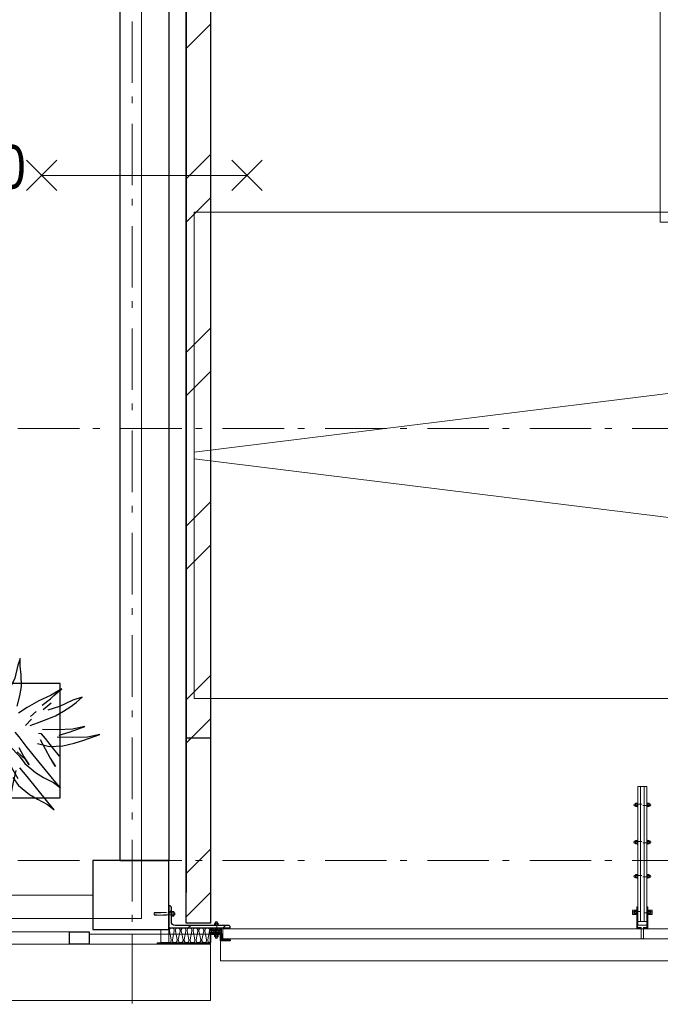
# Model space of a CAD drawing. Header units: millimetres. Extents: x 45699 to 251499, y 244 to 86446.
# Tile 175 of 240: x 209577 to 212184, y 38225 to 42234. Entities that reach past the tile are written whole.
import ezdxf

# ---------------------------------------------------------------- set-up
doc = ezdxf.new("R2010")
doc.units = ezdxf.units.MM
doc.header["$LTSCALE"] = 400
for name, pattern in [('HIDDEN', [0.375, 0.25, -0.125]), ('STYLE_02', [0.694427, 0.486069, -0.208359]), ('STYLE_06', [1.041641, 0.625, -0.208282, 0.069427, -0.138931]), ('STYLE_21', [0.138889, 0.069444, -0.069444])]:
    doc.linetypes.add(name, pattern=pattern)
for name, color, linetype in [('-ve', 2, 'HIDDEN'), ('plant', 114, 'Continuous'), ('timmerwerk-ge', 150, 'Continuous')]:
    doc.layers.add(name, color=color, linetype=linetype)
for name, color, linetype, lineweight in [('BA-Brandveiligheid', 7, 'Continuous', 15), ('Buitenkozijnen', 140, 'Continuous', 15), ('mat-baksteen', 5, 'Continuous', 25), ('mat-beton (ihwg)', 5, 'Continuous', 25), ('mat-glas-vert', 140, 'Continuous', 15), ('mat-naaldhout', 140, 'Continuous', 15), ('mat-staal', 5, 'Continuous', 25), ('mat-staal_zink', 140, 'Continuous', 15), ('None', 7, 'Continuous', 9), ('Sloopwerk', 5, 'Continuous', 25)]:
    doc.layers.add(name, color=color, linetype=linetype, lineweight=lineweight)
doc.styles.add('Arial Narrow', font='ARIALN.TTF', dxfattribs={"height": 222.25})

# ---------------------------------------------------------------- blocks, each defined once
blk = doc.blocks.new('*U669')
at = {"layer": 'None', "color": 8, "linetype": 'Continuous', "lineweight": 5}
for points in [[(23301.1, 220), (25297.7, 220), (25297.7, -2140), (23301.1, -2140)], [(29291.1, -2100), (21404.1, -2100), (21404.1, -4080), (29291.1, -4080)]]:
    blk.add_lwpolyline(points, close=True, dxfattribs=at)
at = {"layer": 'None', "color": 8, "linetype": 'Continuous', "lineweight": 5, "flags": 128}
blk.add_lwpolyline([(29291.1, -2100), (21404.1, -3076), (21404.1, -3104), (29291.1, -4080)], dxfattribs=at)
blk = doc.blocks.new('Gevelpui best 1410 (2D)')
at = {"layer": 'Buitenkozijnen', "lineweight": 15}
for p, q in [((-260, 0), (-260, -1410)), ((-260, 0), (-210, 0)), ((-210, 0), (-210, -1410)), ((-260, -1410), (-210, -1410))]:
    blk.add_line(p, q, dxfattribs=at)
at = {"layer": 'Buitenkozijnen', "color": 92, "lineweight": 25}
for points in [[(-260, 0), (-210, 0), (-210, -80), (-260, -80)], [(-260, -1330), (-210, -1330), (-210, -1410), (-260, -1410)]]:
    blk.add_lwpolyline(points, close=True, dxfattribs=at)
at = {"layer": 'None', "color": 43, "linetype": 'Continuous', "lineweight": 9}
blk.add_line((-410, 15), (-410, -1425), dxfattribs=at)
blk = doc.blocks.new('*X1160')
at = {"layer": 'None', "lineweight": 9}
for p, q in [((21371.1, -1432.7), (21471.1, -1332.7)), ((21371.1, -1963.5), (21471.1, -1863.5)), ((21371.1, -2139.9), (21471.1, -2039.9)), ((21371.1, -2670.6), (21471.1, -2570.6)), ((21371.1, -2847), (21471.1, -2747)), ((21371.1, -3377.7), (21471.1, -3277.7)), ((21371.1, -3554.1), (21471.1, -3454.1)), ((21371.1, -4084.8), (21471.1, -3984.8)), ((21371.1, -4261.2), (21471.1, -4161.2)), ((21371.1, -4791.9), (21471.1, -4691.9)), ((21469.3, -4870), (21471.1, -4868.3))]:
    blk.add_line(p, q, dxfattribs=at)
blk = doc.blocks.new('*X1162')
at = {"layer": 'None', "lineweight": 9}
for p, q in [((21371.1, -1432.7), (21471.1, -1332.7)), ((21371.1, -1963.5), (21471.1, -1863.5)), ((21371.1, -2139.9), (21471.1, -2039.9)), ((21371.1, -2670.6), (21471.1, -2570.6)), ((21371.1, -2847), (21471.1, -2747)), ((21371.1, -3377.7), (21471.1, -3277.7)), ((21371.1, -3554.1), (21471.1, -3454.1)), ((21371.1, -4084.8), (21471.1, -3984.8)), ((21371.1, -4261.2), (21471.1, -4161.2)), ((21371.1, -4791.9), (21471.1, -4691.9)), ((21371.1, -4968.3), (21471.1, -4868.3))]:
    blk.add_line(p, q, dxfattribs=at)
blk = doc.blocks.new('060min X')
at = {"layer": 'BA-Brandveiligheid', "color": 7, "linetype": 'Continuous', "lineweight": 15}
for p, q in [((-480.2, 61.7), (-356.7, -61.7)), ((-480.2, -61.7), (-356.7, 61.7)), ((480.2, 61.7), (356.7, -61.7)), ((480.2, -61.7), (356.7, 61.7)), ((-418.5, 0), (418.5, 0))]:
    blk.add_line(p, q, dxfattribs=at)
at = {"layer": 'BA-Brandveiligheid', "color": 43, "insert": (-709.2, 124.2), "char_height": 177.8, "attachment_point": 1, "style": 'Arial Narrow'}
blk.add_mtext('60', dxfattribs=at)
blk = doc.blocks.new('*X1168')
at = {"layer": 'None', "lineweight": 9}
for p, q in [((21371.1, -4261.2), (21392.2, -4240)), ((21371.1, -4791.9), (21471.1, -4691.9)), ((21469.3, -4870), (21471.1, -4868.3))]:
    blk.add_line(p, q, dxfattribs=at)
blk = doc.blocks.new('*U1290')
at = {"layer": 'None', "color": 8, "lineweight": 5}
for p, q in [((21475.1, -5014), (21515.1, -5036.5)), ((21515.1, -5014), (21475.1, -5036.5))]:
    blk.add_line(p, q, dxfattribs=at)
blk.add_lwpolyline([(21475.1, -5014), (21515.1, -5014), (21515.1, -5036.5), (21475.1, -5036.5)], close=True, dxfattribs=at)
blk = doc.blocks.new('*X1291')
at = {"layer": 'None', "lineweight": 25}
for p, q in [((-15.6, 125.8), (-5.6, 135.8)), ((46.9, -94.5), (56.9, -84.5))]:
    blk.add_line(p, q, dxfattribs=at)
at = {"layer": 'None', "lineweight": 9}
blk.add_line((-15.6, -15.6), (-5.6, -5.6), dxfattribs=at)
blk = doc.blocks.new('*U1292')
at = {"layer": 'None', "color": 92, "linetype": 'Continuous', "lineweight": 25, "flags": 128}
blk.add_lwpolyline([(-15.6, -94.5), (-15.6, 155.5), (-13.1, 155.5, -0.414214), (-5.6, 148), (-5.6, -69.5, 0.414214), (9.4, -84.5), (66.9, -84.5, -0.414214), (74.4, -92), (74.4, -94.5)], format="xyb", close=True, dxfattribs=at)
at = {"layer": 'None', "color": 92}
blk.add_blockref('*X1291', (0, 0), dxfattribs=at)
blk = doc.blocks.new('*X1293')
at = {"layer": 'None', "lineweight": 9}
blk.add_line((21520.8, -5066.5), (21525.3, -5062), dxfattribs=at)
blk = doc.blocks.new('ba-bout glaszwaard')
at = {"layer": 'None', "color": 8, "lineweight": 5}
for p, q in [((-11.5, 5), (-9.5, 5)), ((47.5, 5), (45.5, 5)), ((-11.5, -5), (-9.5, -5)), ((47.5, -5), (45.5, -5))]:
    blk.add_line(p, q, dxfattribs=at)
at = {"layer": 'None', "color": 8, "linetype": 'Continuous', "lineweight": 5}
for p, q in [((-2.5, 3), (-8.5, 3)), ((38.5, 3), (44.5, 3)), ((-2.5, -3), (-8.5, -3)), ((38.5, -3), (44.5, -3))]:
    blk.add_line(p, q, dxfattribs=at)
at = {"layer": 'None', "color": 8, "linetype": 'STYLE_21', "lineweight": 5}
blk.add_lwpolyline([(-11.5, 2.5), (47.5, 2.5), (47.5, -2.5), (-11.5, -2.5)], close=True, dxfattribs=at)
at = {"layer": 'None', "color": 8, "linetype": 'Continuous', "lineweight": 5, "flags": 128}
for points in [[(-1.5, 6, 0.414214), (-2.5, 7), (-8.5, 7, 0.414214), (-9.5, 6), (-9.5, -6, 0.414214), (-8.5, -7), (-2.5, -7, 0.414214), (-1.5, -6)], [(37.5, 6, -0.414214), (38.5, 7), (44.5, 7, -0.414214), (45.5, 6), (45.5, -6, -0.414214), (44.5, -7), (38.5, -7, -0.414214), (37.5, -6)]]:
    blk.add_lwpolyline(points, format="xyb", close=True, dxfattribs=at)
at = {"layer": 'None', "color": 8, "linetype": 'Continuous', "lineweight": 5}
for points in [[(-1.5, 9), (-0.5, 9), (-0.5, -9), (-1.5, -9)], [(36.5, 9), (37.5, 9), (37.5, -9), (36.5, -9)]]:
    blk.add_lwpolyline(points, close=True, dxfattribs=at)
at = {"layer": 'None', "color": 8, "lineweight": 5}
for centre, start, end in [((-11.5, 0), 90, 270), ((47.5, 0), 270, 90)]:
    blk.add_arc(centre, 5, start, end, dxfattribs=at)
at = {"layer": 'None', "color": 8, "linetype": 'Continuous', "lineweight": 5}
for centre, start, end in [((-8.5, 4), 180, 270), ((-8.5, 2), 90, 180), ((-2.5, 4), 270, 0), ((-2.5, 2), 0, 90), ((38.5, 4), 180, 270), ((38.5, 2), 90, 180), ((44.5, 4), 270, 0), ((44.5, 2), 0, 90), ((-8.5, -2), 180, 270), ((-8.5, -4), 90, 180), ((-2.5, -4), 0, 90), ((38.5, -4), 90, 180), ((44.5, -2), 270, 0), ((44.5, -4), 0, 90)]:
    blk.add_arc(centre, 1, start, end, dxfattribs=at)
blk = doc.blocks.new('*U1295')
at = {"layer": 'None', "color": 8, "linetype": 'Continuous', "lineweight": 5, "flags": 128}
blk.add_lwpolyline([(0, 0, 0.473285), (9.6, 11.8), (2.4, 48.2, -0.473285), (12, 60, -0.473285), (21.6, 48.2), (14.4, 11.8, 0.473285), (24, 0, 0.473285), (33.6, 11.8), (26.4, 48.2, -0.473285), (36, 60, -0.473285), (45.6, 48.2), (38.4, 11.8, 0.473285), (48, 0, 0.473285), (57.6, 11.8), (50.4, 48.2, -0.473285), (60, 60, -0.473285), (69.6, 48.2), (62.4, 11.8, 0.473285), (72, 0, 0.473285), (81.6, 11.8), (74.4, 48.2, -0.473285), (84, 60, -0.473285), (93.6, 48.2), (86.4, 11.8, 0.473285), (96, 0, 0.473285), (105.6, 11.8), (98.4, 48.2, -0.473285), (108, 60, -0.473285), (117.6, 48.2), (110.4, 11.8, 0.473285), (120, 0, 0.473285), (129.6, 11.8), (122.4, 48.2, -0.473285), (132, 60, -0.473285), (141.6, 48.2), (134.4, 11.8, 0.473285), (144, 0, 0.473285), (153.6, 11.8), (146.4, 48.2, -0.473285), (156, 60, -0.473285), (165.6, 48.2), (158.4, 11.8, 0.473285), (168, 0, 0.473285)], format="xyb", dxfattribs=at)
blk = doc.blocks.new('*U1296')
at = {"layer": 'None', "color": 8, "linetype": 'Continuous', "lineweight": 5, "flags": 128}
blk.add_lwpolyline([(0, 0, 0.464172), (2.8, 3.3), (0.6, 16.7, -0.464172), (3.4, 20, -0.464172), (6.2, 16.7), (3.9, 3.3, 0.464172), (6.8, 0, 0.464172), (9.6, 3.3), (7.3, 16.7, -0.464172), (10.1, 20, -0.464172), (13, 16.7), (10.7, 3.3, 0.464172), (13.5, 0, 0.464172), (16.3, 3.3), (14.1, 16.7, -0.464172), (16.9, 20, -0.464172), (19.7, 16.7), (17.5, 3.3, 0.464172), (20.3, 0, 0.464172), (23.1, 3.3), (20.9, 16.7, -0.464172), (23.7, 20, -0.464172), (26.5, 16.7), (24.2, 3.3, 0.464172), (27.1, 0, 0.464172), (29.9, 3.3), (27.6, 16.7, -0.464172), (30.4, 20, -0.464172), (33.3, 16.7), (31, 3.3, 0.464172), (33.8, 0, 0.464172), (36.6, 3.3), (34.4, 16.7, -0.464172), (37.2, 20, -0.464172), (40, 16.7), (37.8, 3.3, 0.464172), (40.6, 0, 0.464172), (43.4, 3.3), (41.1, 16.7, -0.464172), (44, 20, -0.464172), (46.8, 16.7), (44.5, 3.3, 0.464172), (47.3, 0, 0.464172)], format="xyb", dxfattribs=at)
blk = doc.blocks.new('*U1297')
at = {"layer": 'None', "color": 8, "linetype": 'Continuous', "lineweight": 5}
for p, q in [((21312.6, -4951.9), (21321.6, -4951.9)), ((21312.6, -4961.7), (21321.6, -4961.7))]:
    blk.add_line(p, q, dxfattribs=at)
at = {"layer": 'None', "color": 8, "linetype": 'Continuous', "lineweight": 5, "flags": 128}
blk.add_lwpolyline([(21312.6, -4964.7, 0.414214), (21314.1, -4966.2), (21320.1, -4966.2, 0.414214), (21321.6, -4964.7), (21321.6, -4948.9, 0.414214), (21320.1, -4947.4), (21314.1, -4947.4, 0.414214), (21312.6, -4948.9)], format="xyb", close=True, dxfattribs=at)
at = {"layer": 'None', "color": 8, "linetype": 'Continuous', "lineweight": 5}
for centre, start, end in [((21314.1, -4950.4), 180, 270), ((21314.1, -4953.4), 90, 180), ((21314.1, -4960.2), 180, 270), ((21314.1, -4963.2), 90, 180), ((21320.1, -4950.4), 270, 0), ((21320.1, -4953.4), 0, 90), ((21320.1, -4960.2), 270, 0), ((21320.1, -4963.2), 0, 90)]:
    blk.add_arc(centre, 1.5, start, end, dxfattribs=at)
blk = doc.blocks.new('*U1298')
at = {"layer": 'None', "color": 8, "linetype": 'STYLE_21', "lineweight": 5, "flags": 128}
for points in [[(21321.6, -4953.1), (21307.3, -4953.1)], [(21307.3, -4960.6), (21321.6, -4960.6), (21321.6, -4953.1)]]:
    blk.add_lwpolyline(points, dxfattribs=at)
at = {"layer": 'None', "color": 8, "linetype": 'Continuous', "lineweight": 5}
for points in [[(21311.1, -4945.6), (21312.6, -4945.6), (21312.6, -4968.1), (21311.1, -4968.1)], [(21321.6, -4953.1), (21325.3, -4953.1), (21325.3, -4960.6), (21321.6, -4960.6)]]:
    blk.add_lwpolyline(points, close=True, dxfattribs=at)
at = {"layer": 'None', "color": 7}
blk.add_blockref('*U1297', (0, 0), dxfattribs=at)
blk = doc.blocks.new('*U1299')
at = {"layer": 'None', "color": 8, "linetype": 'STYLE_02', "lineweight": 5}
for p, q in [((21240.7, -4951.1), (21290.7, -4951.1)), ((21240.7, -4962.6), (21290.7, -4962.6))]:
    blk.add_line(p, q, dxfattribs=at)
at = {"layer": 'None', "color": 8, "linetype": 'STYLE_21', "lineweight": 5, "flags": 128}
for points in [[(21240.7, -4953.1), (21307.3, -4953.1)], [(21307.3, -4960.6), (21240.7, -4960.6), (21240.7, -4953.1)]]:
    blk.add_lwpolyline(points, dxfattribs=at)
at = {"layer": 'None', "color": 7}
blk.add_blockref('*U1298', (0, 0), dxfattribs=at)
blk = doc.blocks.new('*U1300')
at = {"layer": 'mat-staal_zink', "lineweight": 15, "flags": 128}
blk.add_lwpolyline([(21515.1, -5036.5), (21473.1, -5036.5, 0.414214), (21471.1, -5038.5), (21471.1, -5072.3, -0.414214), (21467.1, -5076.3), (21253.1, -5076.3), (21253.1, -5074.3), (21467.1, -5074.3, 0.414214), (21469.1, -5072.3), (21469.1, -5038.5, -0.414214), (21473.1, -5034.5), (21515.1, -5034.5)], format="xyb", close=True, dxfattribs=at)
blk = doc.blocks.new('*U1432')
at = {"layer": 'None', "color": 8, "lineweight": 5}
for p, q in [((-15.5, -507.1), (-13.5, -507.1)), ((-15.5, -517.1), (-13.5, -517.1)), ((51.5, -507.1), (49.5, -507.1)), ((51.5, -517.1), (49.5, -517.1))]:
    blk.add_line(p, q, dxfattribs=at)
at = {"layer": 'None', "color": 8, "linetype": 'Continuous', "lineweight": 5}
for p, q in [((-6.5, -509.1), (-12.5, -509.1)), ((-6.5, -515.1), (-12.5, -515.1)), ((42.5, -509.1), (48.5, -509.1)), ((42.5, -515.1), (48.5, -515.1))]:
    blk.add_line(p, q, dxfattribs=at)
for points in [[(-22, -503.1), (-4.5, -503.1), (-4.5, -521.1), (-22, -521.1)], [(-5.5, -503.1), (-4.5, -503.1), (-4.5, -521.1), (-5.5, -521.1)], [(40.5, -503.1), (58, -503.1), (58, -521.1), (40.5, -521.1)], [(40.5, -503.1), (41.5, -503.1), (41.5, -521.1), (40.5, -521.1)]]:
    blk.add_lwpolyline(points, close=True, dxfattribs=at)
at = {"layer": 'None', "color": 8, "linetype": 'STYLE_21', "lineweight": 5}
blk.add_lwpolyline([(-15.5, -509.6), (51.5, -509.6), (51.5, -514.6), (-15.5, -514.6)], close=True, dxfattribs=at)
at = {"layer": 'None', "color": 8, "linetype": 'Continuous', "lineweight": 5, "flags": 128}
for points in [[(-5.5, -506.1, 0.414214), (-6.5, -505.1), (-12.5, -505.1, 0.414214), (-13.5, -506.1), (-13.5, -518.1, 0.414214), (-12.5, -519.1), (-6.5, -519.1, 0.414214), (-5.5, -518.1)], [(41.5, -506.1, -0.414214), (42.5, -505.1), (48.5, -505.1, -0.414214), (49.5, -506.1), (49.5, -518.1, -0.414214), (48.5, -519.1), (42.5, -519.1, -0.414214), (41.5, -518.1)]]:
    blk.add_lwpolyline(points, format="xyb", close=True, dxfattribs=at)
at = {"layer": 'None', "color": 8, "lineweight": 5}
for centre, start, end in [((-15.5, -512.1), 90, 270), ((51.5, -512.1), 270, 90)]:
    blk.add_arc(centre, 5, start, end, dxfattribs=at)
at = {"layer": 'None', "color": 8, "linetype": 'Continuous', "lineweight": 5}
for centre, start, end in [((-12.5, -508.1), 180, 270), ((-12.5, -510.1), 90, 180), ((-12.5, -514.1), 180, 270), ((-12.5, -516.1), 90, 180), ((-6.5, -508.1), 270, 0), ((-6.5, -510.1), 0, 90), ((-6.5, -516.1), 0, 90), ((42.5, -508.1), 180, 270), ((42.5, -510.1), 90, 180), ((42.5, -516.1), 90, 180), ((48.5, -508.1), 270, 0), ((48.5, -510.1), 0, 90), ((48.5, -514.1), 270, 0), ((48.5, -516.1), 0, 90)]:
    blk.add_arc(centre, 1, start, end, dxfattribs=at)
blk = doc.blocks.new('*U1433')
at = {"layer": 'mat-glas-vert', "lineweight": 15}
blk.add_lwpolyline([(10.5, 0), (25.5, 0), (25.5, -550), (10.5, -550)], close=True, dxfattribs=at)
at = {"layer": 'None', "color": 8, "lineweight": 5}
for points in [[(0, 0), (10, 0), (10, -550), (0, -550)], [(26, 0), (36, 0), (36, -550), (26, -550)], [(-4, -577), (13, -577), (13, -580), (-4, -580)], [(18, -619), (13, -620), (13, -580), (18, -581), (23, -580), (23, -620)], [(23, -577), (40, -577), (40, -580), (23, -580)]]:
    blk.add_lwpolyline(points, close=True, dxfattribs=at)
at = {"layer": 'None', "color": 43, "lineweight": 9}
for points in [[(13, -577), (-4, -577), (-4, -490), (-1, -490), (-1, -574), (13, -574)], [(23, -577), (40, -577), (40, -490), (37, -490), (37, -574), (23, -574)]]:
    blk.add_lwpolyline(points, close=True, dxfattribs=at)
at = {"layer": 'None', "color": 140, "lineweight": 15}
blk.add_lwpolyline([(0, -550), (36, -550), (36, -565), (0, -565)], close=True, dxfattribs=at)
at = {"layer": 'None', "color": 8}
for p in [(0, -75), (0, -226.9), (0, -365.6)]:
    blk.add_blockref('ba-bout glaszwaard', p, dxfattribs=at)
at = {"layer": 'None', "color": 7}
blk.add_blockref('*U1432', (0, 0), dxfattribs=at)
blk = doc.blocks.new('glazen vin')
at = {"layer": 'None', "color": 7}
blk.add_blockref('*U1433', (0, 0), dxfattribs=at)
blk = doc.blocks.new('boom nieuw 01')
at = {"layer": 'plant', "extrusion": (0, -4.44089e-16, -1)}
for p, q in [((-224.7, 788.7), (-238, 749.2)), ((-224.7, 788.7), (-238, 749.2)), ((-224.7, 744.5), (-224.7, 788.7)), ((-224.7, 744.5), (-224.7, 788.7)), ((-573.8, 694.3), (-627.3, 736.9)), ((-627.3, 736.9), (-616.4, 698.2)), ((-573.8, 694.3), (-627.3, 736.9)), ((-627.3, 736.9), (-616.4, 698.2)), ((-238, 749.2), (-256.6, 677.1)), ((-238, 749.2), (-256.6, 677.1)), ((-219.3, 695.7), (-224.7, 744.5)), ((-219.3, 695.7), (-224.7, 744.5)), ((-616.4, 698.2), (-563.7, 639.2)), ((-616.4, 698.2), (-563.7, 639.2)), ((-518.7, 654), (-573.8, 694.3)), ((-518.7, 654), (-573.8, 694.3)), ((-297.8, 669.9), (-316.4, 597.8)), ((-284.5, 709.5), (-297.8, 669.9)), ((-284.5, 665.3), (-284.5, 709.5)), ((-256.6, 677.1), (-284.5, 618.9)), ((-256.6, 677.1), (-284.5, 618.9)), ((-218.5, 629.8), (-219.3, 695.7)), ((-218.5, 629.8), (-219.3, 695.7)), ((-563.7, 639.2), (-510.2, 574.1)), ((-563.7, 639.2), (-510.2, 574.1)), ((-466.7, 617.5), (-518.7, 654)), ((-466.7, 617.5), (-518.7, 654)), ((-412.5, 564.8), (-466.7, 617.5)), ((-412.5, 564.8), (-466.7, 617.5)), ((-284.5, 618.9), (-308.5, 551.4)), ((-284.5, 618.9), (-308.5, 551.4)), ((-279.1, 616.4), (-284.5, 665.3)), ((-227.1, 576.3), (-218.5, 629.8)), ((-227.1, 576.3), (-218.5, 629.8)), ((9.4, 616.6), (-55, 579.3)), ((9.4, 616.6), (-55, 579.3)), ((-35.5, 579.3), (9.4, 616.6)), ((-35.5, 579.3), (9.4, 616.6)), ((-530.6, 541.3), (-584.1, 583.9)), ((-584.1, 583.9), (-573.3, 545.2)), ((-530.6, 541.3), (-584.1, 583.9)), ((-584.1, 583.9), (-573.3, 545.2)), ((-510.2, 574.1), (-462.9, 509.7)), ((-510.2, 574.1), (-462.9, 509.7)), ((-369, 511.3), (-412.5, 564.8)), ((-369, 511.3), (-412.5, 564.8)), ((-316.4, 597.8), (-344.3, 539.7)), ((-242.6, 518.9), (-227.1, 576.3)), ((-242.6, 518.9), (-227.1, 576.3)), ((-55, 579.3), (-119.3, 547.6)), ((-55, 579.3), (-119.3, 547.6)), ((-101.5, 523.5), (-55, 560)), ((-101.5, 523.5), (-55, 560)), ((-55, 560), (-35.5, 579.3)), ((-55, 560), (-35.5, 579.3)), ((125.7, 568.5), (73, 551.4)), ((125.7, 568.5), (73, 551.4)), ((91.6, 539), (125.7, 568.5)), ((91.6, 539), (125.7, 568.5)), ((-573.3, 545.2), (-520.5, 486.2)), ((-573.3, 545.2), (-520.5, 486.2)), ((-475.6, 501), (-530.6, 541.3)), ((-475.6, 501), (-530.6, 541.3)), ((-462.9, 509.7), (-423.3, 465.5)), ((-462.9, 509.7), (-423.3, 465.5)), ((-344.3, 539.7), (-368.3, 472.2)), ((-308.5, 551.4), (-333.3, 487.8)), ((-308.5, 551.4), (-333.3, 487.8)), ((-186.8, 511.1), (-234.1, 478.6)), ((-186.8, 511.1), (-234.1, 478.6)), ((-119.3, 547.6), (-186.8, 511.1)), ((-95.3, 500.1), (-50.4, 537.3)), ((-3.8, 516.5), (-69.7, 496.4)), ((-3.8, 516.5), (-69.7, 496.4)), ((73, 551.4), (-3.8, 516.5)), ((73, 551.4), (-3.8, 516.5)), ((19.5, 490.2), (61.4, 516.5)), ((19.5, 490.2), (61.4, 516.5)), ((61.4, 516.5), (91.6, 539)), ((61.4, 516.5), (91.6, 539)), ((-830.8, 440.5), (-863.4, 450.5)), ((-863.4, 450.5), (-807.5, 440.5)), ((-830.8, 440.5), (-863.4, 450.5)), ((-863.4, 450.5), (-807.5, 440.5)), ((-520.5, 486.2), (-467, 421.1)), ((-520.5, 486.2), (-467, 421.1)), ((-423.6, 464.5), (-475.6, 501)), ((-423.6, 464.5), (-475.6, 501)), ((-369.3, 411.8), (-423.6, 464.5)), ((-369.3, 411.8), (-423.6, 464.5)), ((-423.3, 465.5), (-397, 443.8)), ((-423.3, 465.5), (-397, 443.8)), ((-167.4, 459.9), (-135.6, 487.8)), ((-167.4, 459.9), (-135.6, 487.8)), ((-78.2, 442.9), (-25.5, 463.8)), ((-78.2, 442.9), (-25.5, 463.8)), ((-25.5, 463.8), (19.5, 490.2)), ((-25.5, 463.8), (19.5, 490.2)), ((-792.8, 417.2), (-830.8, 440.5)), ((-792.8, 417.2), (-830.8, 440.5)), ((-807.5, 440.5), (-733.1, 431.9)), ((-807.5, 440.5), (-733.1, 431.9)), ((-750.9, 400.1), (-792.8, 417.2)), ((-750.9, 400.1), (-792.8, 417.2)), ((-690.5, 378.4), (-750.9, 400.1)), ((-690.5, 378.4), (-750.9, 400.1)), ((-733.1, 431.9), (-646.2, 418.7)), ((-733.1, 431.9), (-646.2, 418.7)), ((-646.2, 418.7), (-567.1, 414.8)), ((-646.2, 418.7), (-567.1, 414.8)), ((-567.1, 414.8), (-509.8, 422.6)), ((-567.1, 414.8), (-509.8, 422.6)), ((-509.8, 422.6), (-450.9, 434.3)), ((-509.8, 422.6), (-450.9, 434.3)), ((-195.4, 408.6), (-161.3, 444.2)), ((-169.7, 409.6), (-127.8, 423.5)), ((-169.7, 409.6), (-127.8, 423.5)), ((-127.8, 423.5), (-78.2, 442.9)), ((-127.8, 423.5), (-78.2, 442.9)), ((140.3, 402.5), (70.5, 387.7)), ((140.3, 402.5), (70.5, 387.7)), ((103.9, 389.3), (140.3, 402.5)), ((103.9, 389.3), (140.3, 402.5)), ((-838.2, 330.7), (-790.1, 339.3)), ((-838.2, 330.7), (-790.1, 339.3)), ((-787.1, 335.4), (-838.2, 330.7)), ((-787.1, 335.4), (-838.2, 330.7)), ((-790.1, 339.3), (-724.3, 343.1)), ((-790.1, 339.3), (-724.3, 343.1)), ((-737.4, 334.6), (-787.1, 335.4)), ((-737.4, 334.6), (-787.1, 335.4)), ((-690.9, 319.8), (-737.4, 334.6)), ((-724.3, 343.1), (-665.3, 349.3)), ((-724.3, 343.1), (-665.3, 349.3)), ((-601.3, 365.2), (-690.5, 378.4)), ((-601.3, 365.2), (-690.5, 378.4)), ((-665.3, 349.3), (-612.6, 352.4)), ((-665.3, 349.3), (-612.6, 352.4)), ((-612.6, 352.4), (-577.7, 349.3)), ((-612.6, 352.4), (-577.7, 349.3)), ((-547, 362.1), (-601.3, 365.2)), ((-547, 362.1), (-601.3, 365.2)), ((-397.8, 347), (-435.8, 328.4)), ((-397.8, 347), (-435.8, 328.4)), ((-231.2, 344.3), (-253.6, 370.7)), ((-231.2, 344.3), (-253.6, 370.7)), ((-191.6, 292.4), (-231.2, 344.3)), ((-191.6, 292.4), (-231.2, 344.3)), ((-105.3, 362.3), (-122.3, 363.9)), ((-105.3, 362.3), (-122.3, 363.9)), ((-82.8, 335.9), (-105.3, 362.3)), ((-82.8, 335.9), (-105.3, 362.3)), ((-14.8, 384.6), (-100.1, 386.9)), ((-14.8, 384.6), (-100.1, 386.9)), ((-43.2, 284), (-82.8, 335.9)), ((-43.2, 284), (-82.8, 335.9)), ((69, 340.7), (-16.3, 343)), ((69, 340.7), (-16.3, 343)), ((70.5, 387.7), (-14.8, 384.6)), ((70.5, 387.7), (-14.8, 384.6)), ((-4.7, 353.6), (51.1, 370.7)), ((-4.7, 353.6), (51.1, 370.7)), ((51.1, 370.7), (103.9, 389.3)), ((51.1, 370.7), (103.9, 389.3)), ((154.3, 343.8), (69, 340.7)), ((154.3, 343.8), (69, 340.7)), ((134.9, 326.8), (187.6, 345.4)), ((134.9, 326.8), (187.6, 345.4)), ((224.1, 358.6), (154.3, 343.8)), ((224.1, 358.6), (154.3, 343.8)), ((187.6, 345.4), (224.1, 358.6)), ((187.6, 345.4), (224.1, 358.6)), ((-635.8, 315.2), (-690.9, 319.8)), ((-635.8, 315.2), (-690.9, 319.8)), ((-642.4, 298.2), (-680.4, 321.5)), ((-642.4, 298.2), (-680.4, 321.5)), ((-600.5, 281.1), (-642.4, 298.2)), ((-600.5, 281.1), (-642.4, 298.2)), ((-552.9, 314.1), (-604.1, 262.9)), ((-552.9, 314.1), (-604.1, 262.9)), ((-540, 259.4), (-600.5, 281.1)), ((-540, 259.4), (-600.5, 281.1)), ((-582.7, 312.9), (-495.8, 299.8)), ((-582.7, 312.9), (-495.8, 299.8)), ((-511.1, 262.9), (-472.3, 291.6)), ((-511.1, 262.9), (-472.3, 291.6)), ((-495.8, 299.8), (-416.7, 295.8)), ((-495.8, 299.8), (-416.7, 295.8)), ((-472.3, 291.6), (-455.2, 308.6)), ((-472.3, 291.6), (-455.2, 308.6)), ((-280.7, 287.7), (-231.9, 238.1)), ((-280.7, 287.7), (-231.9, 238.1)), ((-233.5, 285.4), (-204, 232.6)), ((-233.5, 285.4), (-204, 232.6)), ((-151.3, 243.5), (-191.6, 292.4)), ((-151.3, 243.5), (-191.6, 292.4)), ((-127.2, 307.4), (-59, 290.3)), ((-127.2, 307.4), (-59, 290.3)), ((-113, 330.5), (-85.1, 277)), ((-113, 330.5), (-85.1, 277)), ((-59, 290.3), (16.3, 294.2)), ((-59, 290.3), (16.3, 294.2)), ((-2.9, 235.1), (-43.2, 284)), ((-2.9, 235.1), (-43.2, 284)), ((16.3, 294.2), (79.1, 309.7)), ((16.3, 294.2), (79.1, 309.7)), ((79.1, 309.7), (134.9, 326.8)), ((79.1, 309.7), (134.9, 326.8)), ((-794.4, 221.4), (-746.3, 230)), ((-794.4, 221.4), (-746.3, 230)), ((-743.2, 226.1), (-794.4, 221.4)), ((-743.2, 226.1), (-794.4, 221.4)), ((-746.3, 230), (-680.4, 233.8)), ((-746.3, 230), (-680.4, 233.8)), ((-693.6, 225.3), (-743.2, 226.1)), ((-693.6, 225.3), (-743.2, 226.1)), ((-647, 210.5), (-693.6, 225.3)), ((-647, 210.5), (-693.6, 225.3)), ((-647.5, 228), (-685.5, 193.1)), ((-647.5, 228), (-685.5, 193.1)), ((-680.4, 233.8), (-621.4, 240)), ((-680.4, 233.8), (-621.4, 240)), ((-604.1, 262.9), (-647.5, 228)), ((-604.1, 262.9), (-647.5, 228)), ((-619.6, 196.2), (-567.7, 224.9)), ((-619.6, 196.2), (-567.7, 224.9)), ((-567.7, 224.9), (-511.1, 262.9)), ((-567.7, 224.9), (-511.1, 262.9)), ((-450.8, 246.2), (-540, 259.4)), ((-450.8, 246.2), (-540, 259.4)), ((-396.6, 243.1), (-450.8, 246.2)), ((-396.6, 243.1), (-450.8, 246.2)), ((-369.1, 232.3), (-402.5, 195.1)), ((-369.1, 232.3), (-402.5, 195.1)), ((-353.9, 237.7), (-391.9, 219.1)), ((-353.9, 237.7), (-391.9, 219.1)), ((-193.9, 215.6), (-242, 259.8)), ((-193.9, 215.6), (-242, 259.8)), ((-231.9, 238.1), (-199.3, 193.9)), ((-231.9, 238.1), (-199.3, 193.9)), ((-204, 232.6), (-173.8, 186.1)), ((-204, 232.6), (-173.8, 186.1)), ((-33.4, 98.5), (-151.3, 243.5)), ((-33.4, 98.5), (-151.3, 243.5)), ((-85.1, 277), (-55.6, 224.2)), ((-85.1, 277), (-55.6, 224.2)), ((-55.6, 224.2), (-25.4, 177.7)), ((-55.6, 224.2), (-25.4, 177.7)), ((-685.5, 193.1), (-722, 162.8)), ((-685.5, 193.1), (-722, 162.8)), ((-687.8, 166.7), (-619.6, 196.2)), ((-687.8, 166.7), (-619.6, 196.2)), ((-592, 205.9), (-647, 210.5)), ((-592, 205.9), (-647, 210.5)), ((-548.5, 185.8), (-592, 205.9)), ((-548.5, 185.8), (-592, 205.9)), ((-495.8, 183.4), (-548.5, 185.8)), ((-495.8, 183.4), (-548.5, 185.8)), ((-391.9, 219.1), (-495.8, 183.4)), ((-391.9, 219.1), (-495.8, 183.4)), ((-402.5, 195.1), (-453.7, 143.9)), ((-402.5, 195.1), (-453.7, 143.9)), ((-296.5, 215.1), (-268.6, 161.6)), ((-296.5, 215.1), (-268.6, 161.6)), ((-186.4, 119.7), (-226.7, 168.6)), ((-186.4, 119.7), (-226.7, 168.6)), ((-199.3, 193.9), (-138.1, 142.7)), ((-199.3, 193.9), (-138.1, 142.7)), ((-173.8, 186.1), (-193.9, 215.6)), ((-173.8, 186.1), (-193.9, 215.6)), ((-25.4, 177.7), (-45.6, 207.2)), ((-25.4, 177.7), (-45.6, 207.2)), ((-747.6, 141.1), (-796.4, 107)), ((-747.6, 141.1), (-796.4, 107)), ((-796.4, 107), (-736.7, 138.8)), ((-796.4, 107), (-736.7, 138.8)), ((-722, 162.8), (-747.6, 141.1)), ((-722, 162.8), (-747.6, 141.1)), ((-736.7, 138.8), (-687.8, 166.7)), ((-736.7, 138.8), (-687.8, 166.7)), ((-453.7, 143.9), (-497.1, 109)), ((-453.7, 143.9), (-497.1, 109)), ((-268.6, 161.6), (-239.1, 108.8)), ((-268.6, 161.6), (-239.1, 108.8)), ((-267.1, 114.3), (-234.5, 70.1)), ((-267.1, 114.3), (-234.5, 70.1)), ((-262.5, 88.8), (-247.8, 154.7)), ((-262.5, 88.8), (-247.8, 154.7)), ((-68.6, -25.3), (-186.4, 119.7)), ((-68.6, -25.3), (-186.4, 119.7)), ((-138.1, 142.7), (-93.1, 115.6)), ((-138.1, 142.7), (-93.1, 115.6)), ((-93.1, 115.6), (-36.5, 86.1)), ((-93.1, 115.6), (-36.5, 86.1)), ((-535.1, 74.1), (-571.6, 43.9)), ((-535.1, 74.1), (-571.6, 43.9)), ((-537.4, 47.8), (-469.2, 77.2)), ((-537.4, 47.8), (-469.2, 77.2)), ((-497.1, 109), (-535.1, 74.1)), ((-497.1, 109), (-535.1, 74.1)), ((-469.2, 77.2), (-417.3, 105.9)), ((-469.2, 77.2), (-417.3, 105.9)), ((-380.3, 87.1), (-378, 36.8)), ((-380.3, 87.1), (-378, 36.8)), ((-316.9, 95), (-308.3, 24.4)), ((-316.9, 95), (-308.3, 24.4)), ((-302.7, 34.4), (-303.5, 106.5)), ((-302.7, 34.4), (-303.5, 106.5)), ((-278.1, 12), (-262.5, 88.8)), ((-278.1, 12), (-262.5, 88.8)), ((-234.5, 70.1), (-173.3, 18.9)), ((-234.5, 70.1), (-173.3, 18.9)), ((-36.5, 86.1), (2.3, 55.9)), ((-36.5, 86.1), (2.3, 55.9)), ((2.3, 55.9), (-33.4, 98.5)), ((2.3, 55.9), (-33.4, 98.5)), ((-597.1, 22.1), (-646, -12)), ((-597.1, 22.1), (-646, -12)), ((-646, -12), (-586.3, 19.8)), ((-646, -12), (-586.3, 19.8)), ((-571.6, 43.9), (-597.1, 22.1)), ((-571.6, 43.9), (-597.1, 22.1)), ((-586.3, 19.8), (-537.4, 47.8)), ((-586.3, 19.8), (-537.4, 47.8)), ((-378, 36.8), (-371.8, -25.3)), ((-378, 36.8), (-371.8, -25.3)), ((-317.5, -31.5), (-302.7, 34.4)), ((-317.5, -31.5), (-302.7, 34.4)), ((-308.3, 24.4), (-303.6, -32.2)), ((-308.3, 24.4), (-303.6, -32.2)), ((-292.8, -57.8), (-278.1, 12)), ((-292.8, -57.8), (-278.1, 12)), ((-173.3, 18.9), (-128.3, -8.2)), ((-173.3, 18.9), (-128.3, -8.2)), ((-371.8, -25.3), (-363.2, -95.9)), ((-371.8, -25.3), (-363.2, -95.9)), ((-333, -108.3), (-317.5, -31.5)), ((-333, -108.3), (-317.5, -31.5)), ((-303.6, -32.2), (-299, -81)), ((-303.6, -32.2), (-299, -81)), ((-128.3, -8.2), (-71.7, -37.7)), ((-128.3, -8.2), (-71.7, -37.7)), ((-71.7, -37.7), (-32.9, -67.9)), ((-71.7, -37.7), (-32.9, -67.9)), ((-32.9, -67.9), (-68.6, -25.3)), ((-32.9, -67.9), (-68.6, -25.3)), ((-363.2, -95.9), (-358.6, -152.4)), ((-363.2, -95.9), (-358.6, -152.4)), ((-347.7, -178.1), (-333, -108.3)), ((-347.7, -178.1), (-333, -108.3)), ((-302.9, -123.7), (-292.8, -57.8)), ((-302.9, -123.7), (-292.8, -57.8)), ((-299, -81), (-302.9, -123.7)), ((-299, -81), (-302.9, -123.7)), ((-358.6, -152.4), (-353.9, -201.3)), ((-358.6, -152.4), (-353.9, -201.3)), ((-357.8, -243.9), (-347.7, -178.1)), ((-357.8, -243.9), (-347.7, -178.1)), ((-353.9, -201.3), (-357.8, -243.9)), ((-353.9, -201.3), (-357.8, -243.9))]:
    blk.add_line(p, q, dxfattribs=at)
at = {"layer": 'timmerwerk-ge', "linetype": 'Continuous', "extrusion": (0, -4.44089e-16, -1)}
for p, q in [((0, 647), (-647, 647)), ((-647, 647), (-647, 0)), ((0, 0), (0, 647)), ((-647, 0), (0, 0))]:
    blk.add_line(p, q, dxfattribs=at)

msp = doc.modelspace()

# ---------------------------------------------------------------- linework, layer by layer
at = {"linetype": 'Continuous', "lineweight": 0}
msp.add_lwpolyline([(187957.4, 38574.3), (210072.6, 38574.3), (210072.6, 46382.8), (187957.4, 46382.8)], close=True, dxfattribs=at)
at = {"layer": 'Buitenkozijnen', "color": 140, "linetype": 'Continuous', "lineweight": 15}
for p, q in [((210404.4, 38532), (218859.4, 38532)), ((210404.4, 38492), (210404.4, 38532)), ((210404.4, 38492), (218859.4, 38492))]:
    msp.add_line(p, q, dxfattribs=at)
msp.add_lwpolyline([(209859.4, 38510), (210034.4, 38510), (210034.4, 38470), (209859.4, 38470)], close=True, dxfattribs=at)
at = {"layer": 'Buitenkozijnen', "lineweight": 15}
msp.add_lwpolyline([(210354.4, 38510), (210354.4, 38470), (209859.4, 38470), (209859.4, 38510)], close=True, dxfattribs=at)
at = {"layer": 'Buitenkozijnen', "color": 43, "linetype": 'Continuous', "lineweight": 9, "flags": 128}
msp.add_lwpolyline([(210354.4, 38470), (210354.4, 38240), (188319.4, 38240), (188319.4, 38260)], dxfattribs=at)
at = {"layer": 'mat-baksteen', "lineweight": 25}
msp.add_lwpolyline([(210254.4, 43940), (210354.4, 43940), (210354.4, 38556), (210254.4, 38556)], close=True, dxfattribs=at)
at = {"layer": 'mat-beton (ihwg)', "lineweight": 25}
for p, q in [((209984.4, 44140), (209984.4, 38810)), ((210184.4, 43940), (210184.4, 38810)), ((209984.4, 38810), (210184.4, 38810))]:
    msp.add_line(p, q, dxfattribs=at)
msp.add_lwpolyline([(210184.4, 38530), (210184.4, 38810), (209874.4, 38810), (209874.4, 38530)], close=True, dxfattribs=at)
at = {"layer": 'mat-naaldhout', "lineweight": 15}
msp.add_lwpolyline([(210151.5, 38530), (210184.4, 38530), (210184.4, 38476.7), (210151.5, 38476.7)], close=True, dxfattribs=at)
at = {"layer": 'mat-staal', "lineweight": 25, "flags": 128}
msp.add_lwpolyline([(210358.4, 38513.5), (210398.4, 38513.5), (210398.4, 38492.5, 0.414214), (210402.9, 38488), (210431.9, 38488), (210431.9, 38488, -0.414214), (210434.4, 38485.5), (210434.4, 38483.5), (210394.4, 38483.5), (210394.4, 38504.5, 0.414214), (210389.9, 38509), (210360.9, 38509), (210360.9, 38509, -0.414214), (210358.4, 38511.5)], format="xyb", close=True, dxfattribs=at)
at = {"layer": 'None', "color": 7, "linetype": 'STYLE_06', "lineweight": 9}
for p, q in [((210034.4, 36561), (210034.4, 45160)), ((219403, 40570), (209220.4, 40570)), ((219403, 38810), (209220.4, 38810))]:
    msp.add_line(p, q, dxfattribs=at)
at = {"layer": 'None', "color": 43, "linetype": 'Continuous', "lineweight": 9}
for p in [(210394.4, 38483.5), (218724.2, 38401.4)]:
    msp.add_line(p, (210394.4, 38401.4), dxfattribs=at)
at = {"layer": 'None', "lineweight": 9}
msp.add_lwpolyline([(210136.4, 38473.7), (210184.4, 38473.7), (210184.4, 38470), (210136.4, 38470)], close=True, dxfattribs=at)
at = {"layer": 'Sloopwerk', "lineweight": 25}
for p, q in [((210254.4, 43940), (210254.4, 38680)), ((210354.4, 43940), (210354.4, 38680)), ((210254.4, 39310), (210254.4, 38680)), ((210254.4, 39310), (210354.4, 39310)), ((210354.4, 39310), (210354.4, 38680))]:
    msp.add_line(p, q, dxfattribs=at)

# ---------------------------------------------------------------- block references
at = {"layer": '-ve', "xscale": 0.72, "yscale": 0.72, "zscale": 0.72}
msp.add_blockref('boom nieuw 01', (209741.5, 39065.9), dxfattribs=at)
at = {"layer": 'Buitenkozijnen', "color": 7, "rotation": 270}
msp.add_blockref('Gevelpui best 1410 (2D)', (209859.4, 38260), dxfattribs=at)
at = {"layer": 'mat-baksteen'}
msp.add_blockref('*X1162', (188883.4, 43550), dxfattribs=at)
at = {"layer": 'mat-staal', "xscale": -1, "rotation": 270}
msp.add_blockref('*U1292', (210278.9, 38551.6), dxfattribs=at)
at = {"layer": 'mat-staal'}
msp.add_blockref('*X1293', (188883.4, 43550), dxfattribs=at)
at = {"layer": 'None', "color": 7}
for name, p in [('*U669', (188883.4, 43550)), ('060min X', (210084.4, 41600)), ('glazen vin', (212093.2, 39112)), ('*U1299', (188883.4, 43550)), ('*U1290', (188883.4, 43550)), ('*U1300', (188883.4, 43550))]:
    msp.add_blockref(name, p, dxfattribs=at)
at = {"layer": 'None', "color": 8}
msp.add_blockref('*U1295', (210184.4, 38476), dxfattribs=at)
at = {"layer": 'None', "color": 8, "rotation": 180}
msp.add_blockref('*U1296', (210398.4, 38536), dxfattribs=at)
at = {"layer": 'None', "color": 7, "rotation": 90}
msp.add_blockref('ba-bout glaszwaard', (210377.7, 38509.5), dxfattribs=at)
at = {"layer": 'Sloopwerk'}
for name in ['*X1160', '*X1168']:
    msp.add_blockref(name, (188883.4, 43550), dxfattribs=at)

doc.saveas('drawing.dxf')
